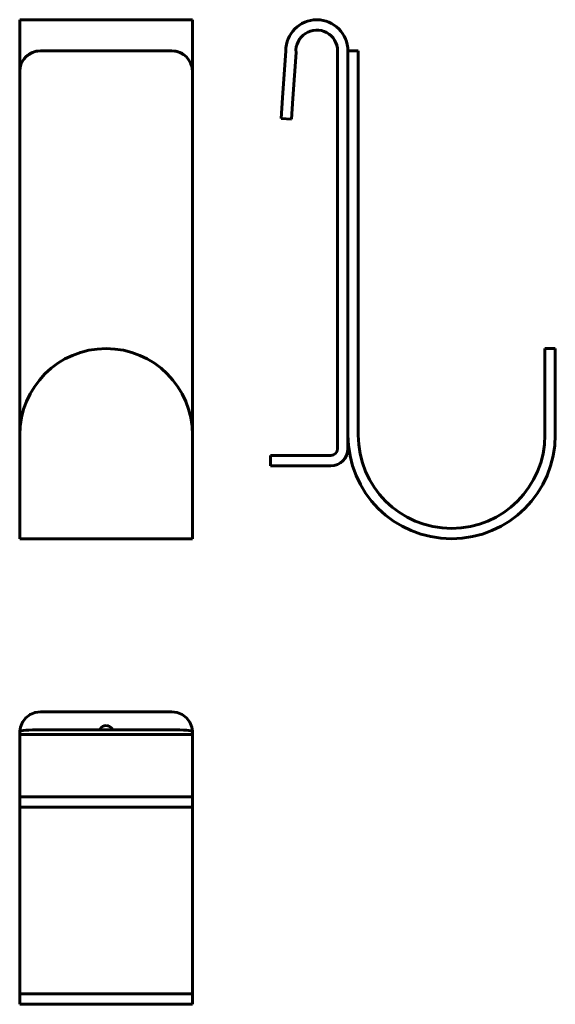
# Model space of a CAD drawing. Header units: inches. Extents: x 19 to 96, y -56 to 87.
import ezdxf

# ---------------------------------------------------------------- set-up
doc = ezdxf.new("R2010")
doc.units = ezdxf.units.IN
doc.header["$MEASUREMENT"] = 0
for name, color, linetype, lineweight in [('Front', 7, 'Continuous', 60), ('Side', 7, 'Continuous', 60), ('Top', 7, 'Continuous', 60)]:
    doc.layers.add(name, color=color, linetype=linetype, lineweight=lineweight)

# ---------------------------------------------------------------- blocks, each defined once
blk = doc.blocks.new('FamilyGeomCombination_6315-Front')
at = {"layer": 'Front'}
for p, q in [((12.5, 75.05), (-12.5, 75.05)), ((-12.5, 75.05), (-12.5, 70.55)), ((12.5, 70.55), (12.5, 75.05)), ((-12.5, 67.55), (-12.5, 70.55)), ((12.5, 70.55), (12.5, 67.55))]:
    blk.add_line(p, q, dxfattribs=at)
blk = doc.blocks.new('FamilyGeomCombination_6316-Left')
at = {"layer": 'Side'}
for p, q in [((-13.51, 70.55), (-15.01, 70.55)), ((-13.51, 70.45), (-13.51, 70.55)), ((-13.51, 67.55), (-13.51, 70.55)), ((-15.01, 67.55), (-15.01, 15)), ((-13.51, 15), (-13.51, 67.55)), ((14.99, 27.5), (13.49, 27.5)), ((13.49, 27.5), (13.49, 21.5)), ((14.99, 21.5), (14.99, 27.5)), ((13.49, 21.5), (13.49, 15)), ((14.99, 15), (14.99, 21.5))]:
    blk.add_line(p, q, dxfattribs=at)
for radius, end in [(15, 0), (13.5, 360)]:
    blk.add_arc((-0.01, 15), radius, 180, end, dxfattribs=at)
blk = doc.blocks.new('FamilyGeomCombination_6315-Ref_ Level')
at = {"layer": 'Top'}
for p, q in [((0, 27.31), (-9.5, 27.31)), ((9.5, 27.31), (0, 27.31)), ((-12.5, 24.48), (-12.5, 24.01)), ((9.5, 24.68), (-9.5, 24.68)), ((12.5, 24.01), (12.5, 24.48)), ((12.5, 24.01), (-12.5, 24.01)), ((-12.5, 24.01), (-12.5, 15.01)), ((12.5, 15.01), (12.5, 24.01)), ((-12.5, 15.01), (12.5, 15.01))]:
    blk.add_line(p, q, dxfattribs=at)
at = {"layer": 'Top', "flags": 128}
for points in [[(-9.5, 27.31), (-10.28, 27.21), (-11, 26.91), (-11.62, 26.43), (-12.1, 25.81), (-12.4, 25.09), (-12.49, 24.51)], [(12.49, 24.51), (12.4, 25.09), (12.1, 25.81), (11.62, 26.43), (11, 26.91), (10.28, 27.21), (9.5, 27.31)], [(-0.93, 24.69), (-0.87, 24.81), (-0.71, 25.02), (-0.5, 25.18), (-0.26, 25.28), (0, 25.31)], [(0, 25.31), (0.26, 25.28), (0.5, 25.18), (0.71, 25.02), (0.87, 24.81), (0.93, 24.69)]]:
    blk.add_lwpolyline(points, dxfattribs=at)
at = {"layer": 'Top'}
for centre, start_param, end_param in [((-9.5, 24.48), 4.712389, 6.283185), ((9.5, 24.48), 3.141593, 4.712389)]:
    blk.add_ellipse(centre, major_axis=(-3, 0), ratio=0.068449, start_param=start_param, end_param=end_param, dxfattribs=at)
blk = doc.blocks.new('FamilyGeomCombination_6316-Ref_ Level')
at = {"layer": 'Top'}
for p, q in [((-12.5, 15.01), (-12.5, 13.51)), ((12.5, 13.51), (12.5, 15.01)), ((-12.5, -13.49), (-12.5, 13.51)), ((-12.5, 13.51), (-9.5, 13.51)), ((9.5, 13.51), (-9.5, 13.51)), ((9.5, 13.51), (12.5, 13.51)), ((12.5, 13.51), (12.5, -13.49)), ((-12.5, -13.49), (-12.5, -14.99)), ((-6.5, -13.49), (-12.5, -13.49)), ((-6.5, -13.49), (6.5, -13.49)), ((12.5, -13.49), (6.5, -13.49)), ((12.5, -14.99), (12.5, -13.49)), ((-12.5, -14.99), (-6.5, -14.99)), ((6.5, -14.99), (-6.5, -14.99)), ((6.5, -14.99), (12.5, -14.99))]:
    blk.add_line(p, q, dxfattribs=at)

msp = doc.modelspace()

# ---------------------------------------------------------------- linework, layer by layer
at = {"layer": 'Front'}
for p, q in [((40.96, 82.2), (21.96, 82.2)), ((18.96, 33.16), (18.96, 79.2)), ((43.96, 79.2), (43.96, 33.16)), ((18.96, 26.66), (18.96, 33.16)), ((43.96, 33.16), (43.96, 26.66)), ((18.96, 26.66), (18.96, 11.66)), ((43.96, 11.66), (43.96, 26.66)), ((18.96, 11.66), (43.96, 11.66))]:
    msp.add_line(p, q, dxfattribs=at)
for centre, radius, start, end in [((21.96, 79.2), 3, 90, 180), ((21.96, 79.2), 3, 90, 150), ((40.96, 79.2), 3, 60, 90), ((40.96, 79.2), 3, 360, 90), ((40.96, 79.2), 3, 360, 30), ((31.46, 26.66), 12.5, 360, 180)]:
    msp.add_arc(centre, radius, start, end, dxfattribs=at)
at = {"layer": 'Side'}
for p, q in [((56.98, 75.41), (57.45, 82.2)), ((58.94, 81.96), (58.48, 75.31)), ((64.96, 82.2), (64.96, 24.7)), ((66.46, 24.7), (66.46, 82.2)), ((56.98, 75.41), (56.78, 72.42)), ((58.27, 72.32), (58.48, 75.31)), ((56.79, 72.52), (56.78, 72.42)), ((56.78, 72.42), (58.27, 72.32)), ((58.27, 72.32), (58.28, 72.42)), ((55.23, 23.7), (55.23, 22.2)), ((55.33, 23.7), (55.23, 23.7)), ((55.23, 22.2), (63.96, 22.2)), ((55.23, 22.2), (55.33, 22.2))]:
    msp.add_line(p, q, dxfattribs=at)
at = {"layer": 'Side', "flags": 128}
msp.add_lwpolyline([(55.23, 23.7), (55.33, 23.7), (55.63, 23.7), (56.11, 23.7), (56.73, 23.7), (57.45, 23.7), (63.96, 23.7)], dxfattribs=at)
at = {"layer": 'Side'}
for centre, radius, start, end in [((61.95, 82.2), 4.5, 0, 180), ((61.94, 82.2), 3.01, 359.9986, 184.6955), ((63.96, 24.7), 0.998, 270, 359.9986), ((63.96, 24.7), 2.5, 270, 360)]:
    msp.add_arc(centre, radius, start, end, dxfattribs=at)

# ---------------------------------------------------------------- block references
at = {"layer": 'Front'}
msp.add_blockref('FamilyGeomCombination_6315-Front', (31.46, 11.66), dxfattribs=at)
at = {"layer": 'Side'}
msp.add_blockref('FamilyGeomCombination_6316-Left', (81.46, 11.66), dxfattribs=at)
at = {"layer": 'Top'}
for name in ['FamilyGeomCombination_6315-Ref_ Level', 'FamilyGeomCombination_6316-Ref_ Level']:
    msp.add_blockref(name, (31.46, -40.65), dxfattribs=at)

doc.saveas('drawing.dxf')
